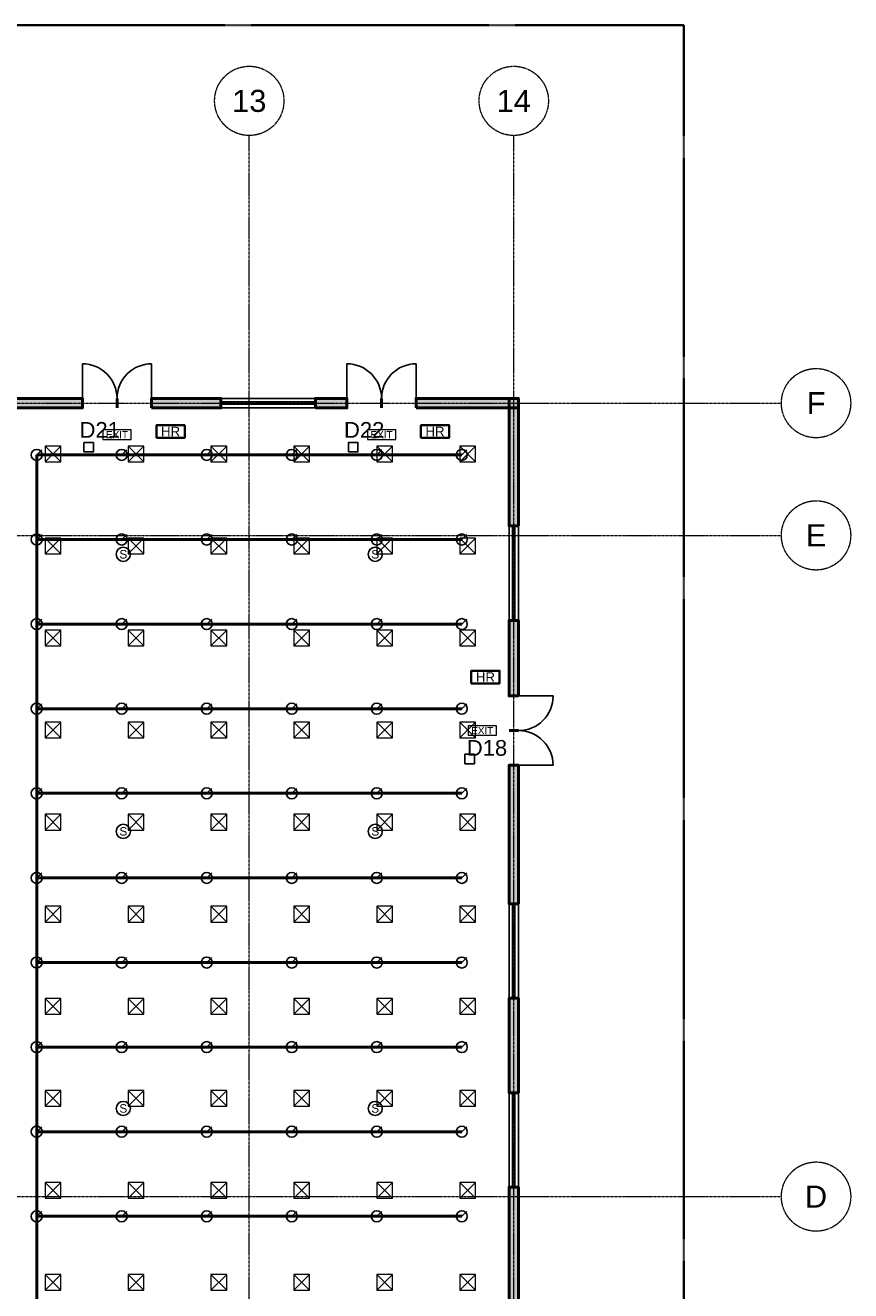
# Model space of a CAD drawing. Header units: millimetres. Extents: x -5300 to 125300, y -375 to 90375.
# Tile 10 of 10: x 99088 to 125300, y 49812 to 90000. Entities that reach past the tile are written whole.
import ezdxf
from ezdxf.enums import TextEntityAlignment as Align

# ---------------------------------------------------------------- set-up
doc = ezdxf.new("R2010")
doc.units = ezdxf.units.MM
doc.linetypes.add('CENTER', pattern=[5.08, 3.175, -0.635, 0.635, -0.635])
doc.linetypes.add('PHANTOM', pattern=[6.35, 3.175, -0.635, 0.635, -0.635, 0.635, -0.635])
for name, color, linetype, lineweight in [('A-ANNO-SYMB', 2, 'Continuous', 18), ('A-DOOR', 3, 'Continuous', 25), ('A-GLAZ', 5, 'Continuous', 25), ('A-GRID', 1, 'CENTER', 13), ('A-WALL', 7, 'Continuous', 50), ('A-WALL-PATT', 8, 'Continuous', 9), ('C-PROP-LINE', 1, 'PHANTOM', 35), ('E-ANNO-TEXT', 52, 'Continuous', 18), ('E-FALM', 230, 'Continuous', 25), ('E-LITE-EMER', 40, 'Continuous', 18), ('FP-ANNO-TEXT', 14, 'Continuous', 18), ('FP-HOSE', 20, 'Continuous', 35), ('FP-SPRK-HEAD', 1, 'Continuous', 25), ('FP-SPRK-PIPE', 12, 'Continuous', 50), ('M-HVAC-SCD', 4, 'Continuous', 18)]:
    doc.layers.add(name, color=color, linetype=linetype, lineweight=lineweight)
doc.styles.add('MY-ARIAL', font='arial.ttf')

msp = doc.modelspace()

# ---------------------------------------------------------------- hatches: boundary and pattern name
at = {"layer": 'A-WALL-PATT'}
for points in [[(91900, 77850), (100900, 77850), (100900, 78150), (91900, 78150)], [(103100, 77850), (105300, 77850), (105300, 78150), (103100, 78150)], [(108300, 77850), (109300, 77850), (109300, 78150), (108300, 78150)], [(111500, 77850), (114750, 77850), (114750, 78150), (111500, 78150)], [(114750, 74100), (114750, 78150), (114450, 78150), (114450, 74100)], [(114750, 68700), (114750, 71100), (114450, 71100), (114450, 68700)], [(114750, 62100), (114750, 66500), (114450, 66500), (114450, 62100)], [(114750, 56100), (114750, 59100), (114450, 59100), (114450, 56100)], [(114750, 47900), (114750, 53100), (114450, 53100), (114450, 47900)]]:
    msp.add_hatch(color=256, dxfattribs=at).paths.add_polyline_path(points)

# ---------------------------------------------------------------- linework, layer by layer
at = {"layer": 'A-DOOR'}
for p, q in [((100900, 78150), (100900, 79250)), ((103100, 78150), (103100, 79250)), ((109300, 78150), (109300, 79250)), ((111500, 78150), (111500, 79250)), ((114750, 68700), (115850, 68700)), ((114750, 66500), (115850, 66500))]:
    msp.add_line(p, q, dxfattribs=at)
for centre, start, end in [((100900, 78150), 0, 90), ((103100, 78150), 90, 180), ((109300, 78150), 0, 90), ((111500, 78150), 90, 180), ((114750, 68700), -90, 0), ((114750, 66500), 0, 90)]:
    msp.add_arc(centre, 1100, start, end, dxfattribs=at)
at = {"layer": 'A-GLAZ'}
for p, q in [((105300, 78150), (108300, 78150)), ((105300, 78037.5), (108300, 78037.5)), ((105300, 77962.5), (108300, 77962.5)), ((105300, 77850), (108300, 77850)), ((114450, 71100), (114450, 74100)), ((114562.5, 71100), (114562.5, 74100)), ((114637.5, 71100), (114637.5, 74100)), ((114750, 71100), (114750, 74100)), ((114450, 59100), (114450, 62100)), ((114562.5, 59100), (114562.5, 62100)), ((114637.5, 59100), (114637.5, 62100)), ((114750, 59100), (114750, 62100)), ((114450, 53100), (114450, 56100)), ((114562.5, 53100), (114562.5, 56100)), ((114637.5, 53100), (114637.5, 56100)), ((114750, 53100), (114750, 56100))]:
    msp.add_line(p, q, dxfattribs=at)
at = {"layer": 'A-GRID'}
for p, q in [((106200, 7100), (106200, 86500)), ((114600, 7100), (114600, 86500)), ((-3100, 78000), (123100, 78000)), ((-3100, 73800), (123100, 73800)), ((-3100, 52800), (123100, 52800))]:
    msp.add_line(p, q, dxfattribs=at)
for centre in [(106200, 87600), (114600, 87600), (124200, 78000), (124200, 73800), (124200, 52800)]:
    msp.add_circle(centre, 1100, dxfattribs=at)
at = {"layer": 'A-WALL'}
for p, q in [((100900, 77850), (100900, 78150)), ((102000, 77850), (102000, 78150)), ((102000, 77850), (102000, 78150)), ((103100, 77850), (103100, 78150)), ((105300, 77850), (105300, 78150)), ((108300, 77850), (108300, 78150)), ((109300, 77850), (109300, 78150)), ((110400, 77850), (110400, 78150)), ((110400, 77850), (110400, 78150)), ((111500, 77850), (111500, 78150)), ((114750, 74100), (114450, 74100)), ((114750, 71100), (114450, 71100)), ((114750, 68700), (114450, 68700)), ((114750, 67600), (114450, 67600)), ((114750, 67600), (114450, 67600)), ((114750, 66500), (114450, 66500)), ((114750, 62100), (114450, 62100)), ((114750, 59100), (114450, 59100)), ((114750, 56100), (114450, 56100)), ((114750, 53100), (114450, 53100))]:
    msp.add_line(p, q, dxfattribs=at)
for points in [[(91900, 77850), (100900, 77850), (100900, 78150), (91900, 78150)], [(103100, 77850), (105300, 77850), (105300, 78150), (103100, 78150)], [(108300, 77850), (109300, 77850), (109300, 78150), (108300, 78150)], [(111500, 77850), (114750, 77850), (114750, 78150), (111500, 78150)], [(114750, 74100), (114750, 78150), (114450, 78150), (114450, 74100)], [(114750, 68700), (114750, 71100), (114450, 71100), (114450, 68700)], [(114750, 62100), (114750, 66500), (114450, 66500), (114450, 62100)], [(114750, 56100), (114750, 59100), (114450, 59100), (114450, 56100)], [(114750, 47900), (114750, 53100), (114450, 53100), (114450, 47900)]]:
    msp.add_lwpolyline(points, close=True, dxfattribs=at)
at = {"layer": 'C-PROP-LINE'}
msp.add_lwpolyline([(0, 0), (120000, 0), (120000, 90000), (0, 90000)], close=True, dxfattribs=at)
at = {"layer": 'E-FALM'}
for points in [[(100950, 76450), (101250, 76450), (101250, 76750), (100950, 76750)], [(109350, 76450), (109650, 76450), (109650, 76750), (109350, 76750)], [(113050, 66550), (113350, 66550), (113350, 66850), (113050, 66850)]]:
    msp.add_lwpolyline(points, close=True, dxfattribs=at)
for centre in [(102200, 73200), (110200, 73200), (102200, 64400), (110200, 64400), (102200, 55600), (110200, 55600)]:
    msp.add_circle(centre, 225, dxfattribs=at)
at = {"layer": 'E-LITE-EMER'}
for points in [[(101550, 76850), (102450, 76850), (102450, 77150), (101550, 77150)], [(109950, 76850), (110850, 76850), (110850, 77150), (109950, 77150)], [(113150, 67450), (114050, 67450), (114050, 67750), (113150, 67750)]]:
    msp.add_lwpolyline(points, close=True, dxfattribs=at)
at = {"layer": 'FP-HOSE'}
for points in [[(103250, 76900), (104150, 76900), (104150, 77300), (103250, 77300)], [(111650, 76900), (112550, 76900), (112550, 77300), (111650, 77300)], [(113250, 69100), (114150, 69100), (114150, 69500), (113250, 69500)]]:
    msp.add_lwpolyline(points, close=True, dxfattribs=at)
at = {"layer": 'FP-SPRK-HEAD'}
for p, q in [((99450, 76356.5), (99607.5, 76514)), ((102150, 76356.5), (102307.5, 76514)), ((104850, 76356.5), (105007.5, 76514)), ((107550, 76356.5), (107707.5, 76514)), ((110250, 76356.5), (110407.5, 76514)), ((112950, 76356.5), (113107.5, 76514)), ((99450, 73669.6), (99607.5, 73827.1)), ((102150, 73669.6), (102307.5, 73827.1)), ((104850, 73669.6), (105007.5, 73827.1)), ((107550, 73669.6), (107707.5, 73827.1)), ((110250, 73669.6), (110407.5, 73827.1)), ((112950, 73669.6), (113107.5, 73827.1)), ((99450, 70982.6), (99607.5, 71140.1)), ((102150, 70982.6), (102307.5, 71140.1)), ((104850, 70982.6), (105007.5, 71140.1)), ((107550, 70982.6), (107707.5, 71140.1)), ((110250, 70982.6), (110407.5, 71140.1)), ((112950, 70982.6), (113107.5, 71140.1)), ((99450, 68295.7), (99607.5, 68453.2)), ((102150, 68295.7), (102307.5, 68453.2)), ((104850, 68295.7), (105007.5, 68453.2)), ((107550, 68295.7), (107707.5, 68453.2)), ((110250, 68295.7), (110407.5, 68453.2)), ((112950, 68295.7), (113107.5, 68453.2)), ((99450, 65608.7), (99607.5, 65766.2)), ((102150, 65608.7), (102307.5, 65766.2)), ((104850, 65608.7), (105007.5, 65766.2)), ((107550, 65608.7), (107707.5, 65766.2)), ((110250, 65608.7), (110407.5, 65766.2)), ((112950, 65608.7), (113107.5, 65766.2)), ((99450, 62921.7), (99607.5, 63079.2)), ((102150, 62921.7), (102307.5, 63079.2)), ((104850, 62921.7), (105007.5, 63079.2)), ((107550, 62921.7), (107707.5, 63079.2)), ((110250, 62921.7), (110407.5, 63079.2)), ((112950, 62921.7), (113107.5, 63079.2)), ((99450, 60234.8), (99607.5, 60392.3)), ((102150, 60234.8), (102307.5, 60392.3)), ((104850, 60234.8), (105007.5, 60392.3)), ((107550, 60234.8), (107707.5, 60392.3)), ((110250, 60234.8), (110407.5, 60392.3)), ((112950, 60234.8), (113107.5, 60392.3)), ((99450, 57547.8), (99607.5, 57705.3)), ((102150, 57547.8), (102307.5, 57705.3)), ((104850, 57547.8), (105007.5, 57705.3)), ((107550, 57547.8), (107707.5, 57705.3)), ((110250, 57547.8), (110407.5, 57705.3)), ((112950, 57547.8), (113107.5, 57705.3)), ((99450, 54860.9), (99607.5, 55018.4)), ((102150, 54860.9), (102307.5, 55018.4)), ((104850, 54860.9), (105007.5, 55018.4)), ((107550, 54860.9), (107707.5, 55018.4)), ((110250, 54860.9), (110407.5, 55018.4)), ((112950, 54860.9), (113107.5, 55018.4)), ((99450, 52173.9), (99607.5, 52331.4)), ((102150, 52173.9), (102307.5, 52331.4)), ((104850, 52173.9), (105007.5, 52331.4)), ((107550, 52173.9), (107707.5, 52331.4)), ((110250, 52173.9), (110407.5, 52331.4)), ((112950, 52173.9), (113107.5, 52331.4))]:
    msp.add_line(p, q, dxfattribs=at)
for centre in [(99450, 76356.5), (102150, 76356.5), (104850, 76356.5), (107550, 76356.5), (110250, 76356.5), (112950, 76356.5), (99450, 73669.6), (102150, 73669.6), (104850, 73669.6), (107550, 73669.6), (110250, 73669.6), (112950, 73669.6), (99450, 70982.6), (102150, 70982.6), (104850, 70982.6), (107550, 70982.6), (110250, 70982.6), (112950, 70982.6), (99450, 68295.7), (102150, 68295.7), (104850, 68295.7), (107550, 68295.7), (110250, 68295.7), (112950, 68295.7), (99450, 65608.7), (102150, 65608.7), (104850, 65608.7), (107550, 65608.7), (110250, 65608.7), (112950, 65608.7), (99450, 62921.7), (102150, 62921.7), (104850, 62921.7), (107550, 62921.7), (110250, 62921.7), (112950, 62921.7), (99450, 60234.8), (102150, 60234.8), (104850, 60234.8), (107550, 60234.8), (110250, 60234.8), (112950, 60234.8), (99450, 57547.8), (102150, 57547.8), (104850, 57547.8), (107550, 57547.8), (110250, 57547.8), (112950, 57547.8), (99450, 54860.9), (102150, 54860.9), (104850, 54860.9), (107550, 54860.9), (110250, 54860.9), (112950, 54860.9), (99450, 52173.9), (102150, 52173.9), (104850, 52173.9), (107550, 52173.9), (110250, 52173.9), (112950, 52173.9)]:
    msp.add_circle(centre, 175, dxfattribs=at)
at = {"layer": 'FP-SPRK-PIPE'}
for p, q in [((99450, 76356.5), (102150, 76356.5)), ((99450, 73669.6), (99450, 76356.5)), ((102150, 76356.5), (104850, 76356.5)), ((104850, 76356.5), (107550, 76356.5)), ((107550, 76356.5), (110250, 76356.5)), ((110250, 76356.5), (112950, 76356.5)), ((99450, 73669.6), (102150, 73669.6)), ((99450, 70982.6), (99450, 73669.6)), ((102150, 73669.6), (104850, 73669.6)), ((104850, 73669.6), (107550, 73669.6)), ((107550, 73669.6), (110250, 73669.6)), ((110250, 73669.6), (112950, 73669.6)), ((99450, 70982.6), (102150, 70982.6)), ((99450, 68295.7), (99450, 70982.6)), ((102150, 70982.6), (104850, 70982.6)), ((104850, 70982.6), (107550, 70982.6)), ((107550, 70982.6), (110250, 70982.6)), ((110250, 70982.6), (112950, 70982.6)), ((99450, 68295.7), (102150, 68295.7)), ((99450, 65608.7), (99450, 68295.7)), ((102150, 68295.7), (104850, 68295.7)), ((104850, 68295.7), (107550, 68295.7)), ((107550, 68295.7), (110250, 68295.7)), ((110250, 68295.7), (112950, 68295.7)), ((99450, 65608.7), (102150, 65608.7)), ((99450, 62921.7), (99450, 65608.7)), ((102150, 65608.7), (104850, 65608.7)), ((104850, 65608.7), (107550, 65608.7)), ((107550, 65608.7), (110250, 65608.7)), ((110250, 65608.7), (112950, 65608.7)), ((99450, 62921.7), (102150, 62921.7)), ((99450, 60234.8), (99450, 62921.7)), ((102150, 62921.7), (104850, 62921.7)), ((104850, 62921.7), (107550, 62921.7)), ((107550, 62921.7), (110250, 62921.7)), ((110250, 62921.7), (112950, 62921.7)), ((99450, 60234.8), (102150, 60234.8)), ((99450, 57547.8), (99450, 60234.8)), ((102150, 60234.8), (104850, 60234.8)), ((104850, 60234.8), (107550, 60234.8)), ((107550, 60234.8), (110250, 60234.8)), ((110250, 60234.8), (112950, 60234.8)), ((99450, 57547.8), (102150, 57547.8)), ((99450, 54860.9), (99450, 57547.8)), ((102150, 57547.8), (104850, 57547.8)), ((104850, 57547.8), (107550, 57547.8)), ((107550, 57547.8), (110250, 57547.8)), ((110250, 57547.8), (112950, 57547.8)), ((99450, 54860.9), (102150, 54860.9)), ((99450, 52173.9), (99450, 54860.9)), ((102150, 54860.9), (104850, 54860.9)), ((104850, 54860.9), (107550, 54860.9)), ((107550, 54860.9), (110250, 54860.9)), ((110250, 54860.9), (112950, 54860.9)), ((99450, 52173.9), (102150, 52173.9)), ((99450, 49487), (99450, 52173.9)), ((102150, 52173.9), (104850, 52173.9)), ((104850, 52173.9), (107550, 52173.9)), ((107550, 52173.9), (110250, 52173.9)), ((110250, 52173.9), (112950, 52173.9))]:
    msp.add_line(p, q, dxfattribs=at)
at = {"layer": 'M-HVAC-SCD'}
for p, q in [((99716.7, 76138.1), (100216.7, 76638.1)), ((99716.7, 76638.1), (100216.7, 76138.1)), ((102350, 76138.1), (102850, 76638.1)), ((102350, 76638.1), (102850, 76138.1)), ((104983.3, 76138.1), (105483.3, 76638.1)), ((104983.3, 76638.1), (105483.3, 76138.1)), ((107616.7, 76138.1), (108116.7, 76638.1)), ((107616.7, 76638.1), (108116.7, 76138.1)), ((110250, 76138.1), (110750, 76638.1)), ((110250, 76638.1), (110750, 76138.1)), ((112883.3, 76138.1), (113383.3, 76638.1)), ((112883.3, 76638.1), (113383.3, 76138.1)), ((99716.7, 73214.3), (100216.7, 73714.3)), ((99716.7, 73714.3), (100216.7, 73214.3)), ((102350, 73214.3), (102850, 73714.3)), ((102350, 73714.3), (102850, 73214.3)), ((104983.3, 73214.3), (105483.3, 73714.3)), ((104983.3, 73714.3), (105483.3, 73214.3)), ((107616.7, 73214.3), (108116.7, 73714.3)), ((107616.7, 73714.3), (108116.7, 73214.3)), ((110250, 73214.3), (110750, 73714.3)), ((110250, 73714.3), (110750, 73214.3)), ((112883.3, 73214.3), (113383.3, 73714.3)), ((112883.3, 73714.3), (113383.3, 73214.3)), ((99716.7, 70290.5), (100216.7, 70790.5)), ((99716.7, 70790.5), (100216.7, 70290.5)), ((102350, 70290.5), (102850, 70790.5)), ((102350, 70790.5), (102850, 70290.5)), ((104983.3, 70290.5), (105483.3, 70790.5)), ((104983.3, 70790.5), (105483.3, 70290.5)), ((107616.7, 70290.5), (108116.7, 70790.5)), ((107616.7, 70790.5), (108116.7, 70290.5)), ((110250, 70290.5), (110750, 70790.5)), ((110250, 70790.5), (110750, 70290.5)), ((112883.3, 70290.5), (113383.3, 70790.5)), ((112883.3, 70790.5), (113383.3, 70290.5)), ((99716.7, 67366.7), (100216.7, 67866.7)), ((99716.7, 67866.7), (100216.7, 67366.7)), ((102350, 67366.7), (102850, 67866.7)), ((102350, 67866.7), (102850, 67366.7)), ((104983.3, 67366.7), (105483.3, 67866.7)), ((104983.3, 67866.7), (105483.3, 67366.7)), ((107616.7, 67366.7), (108116.7, 67866.7)), ((107616.7, 67866.7), (108116.7, 67366.7)), ((110250, 67366.7), (110750, 67866.7)), ((110250, 67866.7), (110750, 67366.7)), ((112883.3, 67366.7), (113383.3, 67866.7)), ((112883.3, 67866.7), (113383.3, 67366.7)), ((99716.7, 64442.9), (100216.7, 64942.9)), ((99716.7, 64942.9), (100216.7, 64442.9)), ((102350, 64442.9), (102850, 64942.9)), ((102350, 64942.9), (102850, 64442.9)), ((104983.3, 64442.9), (105483.3, 64942.9)), ((104983.3, 64942.9), (105483.3, 64442.9)), ((107616.7, 64442.9), (108116.7, 64942.9)), ((107616.7, 64942.9), (108116.7, 64442.9)), ((110250, 64442.9), (110750, 64942.9)), ((110250, 64942.9), (110750, 64442.9)), ((112883.3, 64442.9), (113383.3, 64942.9)), ((112883.3, 64942.9), (113383.3, 64442.9)), ((99716.7, 61519), (100216.7, 62019)), ((99716.7, 62019), (100216.7, 61519)), ((102350, 61519), (102850, 62019)), ((102350, 62019), (102850, 61519)), ((104983.3, 61519), (105483.3, 62019)), ((104983.3, 62019), (105483.3, 61519)), ((107616.7, 61519), (108116.7, 62019)), ((107616.7, 62019), (108116.7, 61519)), ((110250, 61519), (110750, 62019)), ((110250, 62019), (110750, 61519)), ((112883.3, 61519), (113383.3, 62019)), ((112883.3, 62019), (113383.3, 61519)), ((99716.7, 58595.2), (100216.7, 59095.2)), ((99716.7, 59095.2), (100216.7, 58595.2)), ((102350, 58595.2), (102850, 59095.2)), ((102350, 59095.2), (102850, 58595.2)), ((104983.3, 58595.2), (105483.3, 59095.2)), ((104983.3, 59095.2), (105483.3, 58595.2)), ((107616.7, 58595.2), (108116.7, 59095.2)), ((107616.7, 59095.2), (108116.7, 58595.2)), ((110250, 58595.2), (110750, 59095.2)), ((110250, 59095.2), (110750, 58595.2)), ((112883.3, 58595.2), (113383.3, 59095.2)), ((112883.3, 59095.2), (113383.3, 58595.2)), ((99716.7, 55671.4), (100216.7, 56171.4)), ((99716.7, 56171.4), (100216.7, 55671.4)), ((102350, 55671.4), (102850, 56171.4)), ((102350, 56171.4), (102850, 55671.4)), ((104983.3, 55671.4), (105483.3, 56171.4)), ((104983.3, 56171.4), (105483.3, 55671.4)), ((107616.7, 55671.4), (108116.7, 56171.4)), ((107616.7, 56171.4), (108116.7, 55671.4)), ((110250, 55671.4), (110750, 56171.4)), ((110250, 56171.4), (110750, 55671.4)), ((112883.3, 55671.4), (113383.3, 56171.4)), ((112883.3, 56171.4), (113383.3, 55671.4)), ((99716.7, 52747.6), (100216.7, 53247.6)), ((99716.7, 53247.6), (100216.7, 52747.6)), ((102350, 52747.6), (102850, 53247.6)), ((102350, 53247.6), (102850, 52747.6)), ((104983.3, 52747.6), (105483.3, 53247.6)), ((104983.3, 53247.6), (105483.3, 52747.6)), ((107616.7, 52747.6), (108116.7, 53247.6)), ((107616.7, 53247.6), (108116.7, 52747.6)), ((110250, 52747.6), (110750, 53247.6)), ((110250, 53247.6), (110750, 52747.6)), ((112883.3, 52747.6), (113383.3, 53247.6)), ((112883.3, 53247.6), (113383.3, 52747.6)), ((99716.7, 49823.8), (100216.7, 50323.8)), ((99716.7, 50323.8), (100216.7, 49823.8)), ((102350, 49823.8), (102850, 50323.8)), ((102350, 50323.8), (102850, 49823.8)), ((104983.3, 49823.8), (105483.3, 50323.8)), ((104983.3, 50323.8), (105483.3, 49823.8)), ((107616.7, 49823.8), (108116.7, 50323.8)), ((107616.7, 50323.8), (108116.7, 49823.8)), ((110250, 49823.8), (110750, 50323.8)), ((110250, 50323.8), (110750, 49823.8)), ((112883.3, 49823.8), (113383.3, 50323.8)), ((112883.3, 50323.8), (113383.3, 49823.8))]:
    msp.add_line(p, q, dxfattribs=at)
for points in [[(99716.7, 76138.1), (100216.7, 76138.1), (100216.7, 76638.1), (99716.7, 76638.1)], [(102350, 76138.1), (102850, 76138.1), (102850, 76638.1), (102350, 76638.1)], [(104983.3, 76138.1), (105483.3, 76138.1), (105483.3, 76638.1), (104983.3, 76638.1)], [(107616.7, 76138.1), (108116.7, 76138.1), (108116.7, 76638.1), (107616.7, 76638.1)], [(110250, 76138.1), (110750, 76138.1), (110750, 76638.1), (110250, 76638.1)], [(112883.3, 76138.1), (113383.3, 76138.1), (113383.3, 76638.1), (112883.3, 76638.1)], [(99716.7, 73214.3), (100216.7, 73214.3), (100216.7, 73714.3), (99716.7, 73714.3)], [(102350, 73214.3), (102850, 73214.3), (102850, 73714.3), (102350, 73714.3)], [(104983.3, 73214.3), (105483.3, 73214.3), (105483.3, 73714.3), (104983.3, 73714.3)], [(107616.7, 73214.3), (108116.7, 73214.3), (108116.7, 73714.3), (107616.7, 73714.3)], [(110250, 73214.3), (110750, 73214.3), (110750, 73714.3), (110250, 73714.3)], [(112883.3, 73214.3), (113383.3, 73214.3), (113383.3, 73714.3), (112883.3, 73714.3)], [(99716.7, 70290.5), (100216.7, 70290.5), (100216.7, 70790.5), (99716.7, 70790.5)], [(102350, 70290.5), (102850, 70290.5), (102850, 70790.5), (102350, 70790.5)], [(104983.3, 70290.5), (105483.3, 70290.5), (105483.3, 70790.5), (104983.3, 70790.5)], [(107616.7, 70290.5), (108116.7, 70290.5), (108116.7, 70790.5), (107616.7, 70790.5)], [(110250, 70290.5), (110750, 70290.5), (110750, 70790.5), (110250, 70790.5)], [(112883.3, 70290.5), (113383.3, 70290.5), (113383.3, 70790.5), (112883.3, 70790.5)], [(99716.7, 67366.7), (100216.7, 67366.7), (100216.7, 67866.7), (99716.7, 67866.7)], [(102350, 67366.7), (102850, 67366.7), (102850, 67866.7), (102350, 67866.7)], [(104983.3, 67366.7), (105483.3, 67366.7), (105483.3, 67866.7), (104983.3, 67866.7)], [(107616.7, 67366.7), (108116.7, 67366.7), (108116.7, 67866.7), (107616.7, 67866.7)], [(110250, 67366.7), (110750, 67366.7), (110750, 67866.7), (110250, 67866.7)], [(112883.3, 67366.7), (113383.3, 67366.7), (113383.3, 67866.7), (112883.3, 67866.7)], [(99716.7, 64442.9), (100216.7, 64442.9), (100216.7, 64942.9), (99716.7, 64942.9)], [(102350, 64442.9), (102850, 64442.9), (102850, 64942.9), (102350, 64942.9)], [(104983.3, 64442.9), (105483.3, 64442.9), (105483.3, 64942.9), (104983.3, 64942.9)], [(107616.7, 64442.9), (108116.7, 64442.9), (108116.7, 64942.9), (107616.7, 64942.9)], [(110250, 64442.9), (110750, 64442.9), (110750, 64942.9), (110250, 64942.9)], [(112883.3, 64442.9), (113383.3, 64442.9), (113383.3, 64942.9), (112883.3, 64942.9)], [(99716.7, 61519), (100216.7, 61519), (100216.7, 62019), (99716.7, 62019)], [(102350, 61519), (102850, 61519), (102850, 62019), (102350, 62019)], [(104983.3, 61519), (105483.3, 61519), (105483.3, 62019), (104983.3, 62019)], [(107616.7, 61519), (108116.7, 61519), (108116.7, 62019), (107616.7, 62019)], [(110250, 61519), (110750, 61519), (110750, 62019), (110250, 62019)], [(112883.3, 61519), (113383.3, 61519), (113383.3, 62019), (112883.3, 62019)], [(99716.7, 58595.2), (100216.7, 58595.2), (100216.7, 59095.2), (99716.7, 59095.2)], [(102350, 58595.2), (102850, 58595.2), (102850, 59095.2), (102350, 59095.2)], [(104983.3, 58595.2), (105483.3, 58595.2), (105483.3, 59095.2), (104983.3, 59095.2)], [(107616.7, 58595.2), (108116.7, 58595.2), (108116.7, 59095.2), (107616.7, 59095.2)], [(110250, 58595.2), (110750, 58595.2), (110750, 59095.2), (110250, 59095.2)], [(112883.3, 58595.2), (113383.3, 58595.2), (113383.3, 59095.2), (112883.3, 59095.2)], [(99716.7, 55671.4), (100216.7, 55671.4), (100216.7, 56171.4), (99716.7, 56171.4)], [(102350, 55671.4), (102850, 55671.4), (102850, 56171.4), (102350, 56171.4)], [(104983.3, 55671.4), (105483.3, 55671.4), (105483.3, 56171.4), (104983.3, 56171.4)], [(107616.7, 55671.4), (108116.7, 55671.4), (108116.7, 56171.4), (107616.7, 56171.4)], [(110250, 55671.4), (110750, 55671.4), (110750, 56171.4), (110250, 56171.4)], [(112883.3, 55671.4), (113383.3, 55671.4), (113383.3, 56171.4), (112883.3, 56171.4)], [(99716.7, 52747.6), (100216.7, 52747.6), (100216.7, 53247.6), (99716.7, 53247.6)], [(102350, 52747.6), (102850, 52747.6), (102850, 53247.6), (102350, 53247.6)], [(104983.3, 52747.6), (105483.3, 52747.6), (105483.3, 53247.6), (104983.3, 53247.6)], [(107616.7, 52747.6), (108116.7, 52747.6), (108116.7, 53247.6), (107616.7, 53247.6)], [(110250, 52747.6), (110750, 52747.6), (110750, 53247.6), (110250, 53247.6)], [(112883.3, 52747.6), (113383.3, 52747.6), (113383.3, 53247.6), (112883.3, 53247.6)], [(99716.7, 49823.8), (100216.7, 49823.8), (100216.7, 50323.8), (99716.7, 50323.8)], [(102350, 49823.8), (102850, 49823.8), (102850, 50323.8), (102350, 50323.8)], [(104983.3, 49823.8), (105483.3, 49823.8), (105483.3, 50323.8), (104983.3, 50323.8)], [(107616.7, 49823.8), (108116.7, 49823.8), (108116.7, 50323.8), (107616.7, 50323.8)], [(110250, 49823.8), (110750, 49823.8), (110750, 50323.8), (110250, 50323.8)], [(112883.3, 49823.8), (113383.3, 49823.8), (113383.3, 50323.8), (112883.3, 50323.8)]]:
    msp.add_lwpolyline(points, close=True, dxfattribs=at)

# ---------------------------------------------------------------- texts
at = {"layer": 'A-ANNO-SYMB', "style": 'MY-ARIAL'}
for s, p in [('D21', (101450, 77150)), ('D22', (109850, 77150)), ('D18', (113750, 67050))]:
    msp.add_text(s, height=500, dxfattribs=at).set_placement(p, align=Align.MIDDLE_CENTER)
at = {"layer": 'A-GRID', "style": 'MY-ARIAL'}
for s, p in [('13', (106200, 87600)), ('14', (114600, 87600)), ('F', (124200, 78000)), ('E', (124200, 73800)), ('D', (124200, 52800))]:
    msp.add_text(s, height=700, dxfattribs=at).set_placement(p, align=Align.MIDDLE_CENTER)
at = {"layer": 'E-ANNO-TEXT', "style": 'MY-ARIAL'}
for p in [(102000, 77000), (110400, 77000), (113600, 67600)]:
    msp.add_text('EXIT', height=225, dxfattribs=at).set_placement(p, align=Align.MIDDLE_CENTER)
at = {"layer": 'E-FALM', "style": 'MY-ARIAL'}
for p in [(102200, 73200), (110200, 73200), (102200, 64400), (110200, 64400), (102200, 55600), (110200, 55600)]:
    msp.add_text('S', height=270, dxfattribs=at).set_placement(p, align=Align.MIDDLE_CENTER)
at = {"layer": 'FP-ANNO-TEXT', "style": 'MY-ARIAL'}
for p in [(103700, 77100), (112100, 77100), (113700, 69300)]:
    msp.add_text('HR', height=300, dxfattribs=at).set_placement(p, align=Align.MIDDLE_CENTER)

doc.saveas('drawing.dxf')
